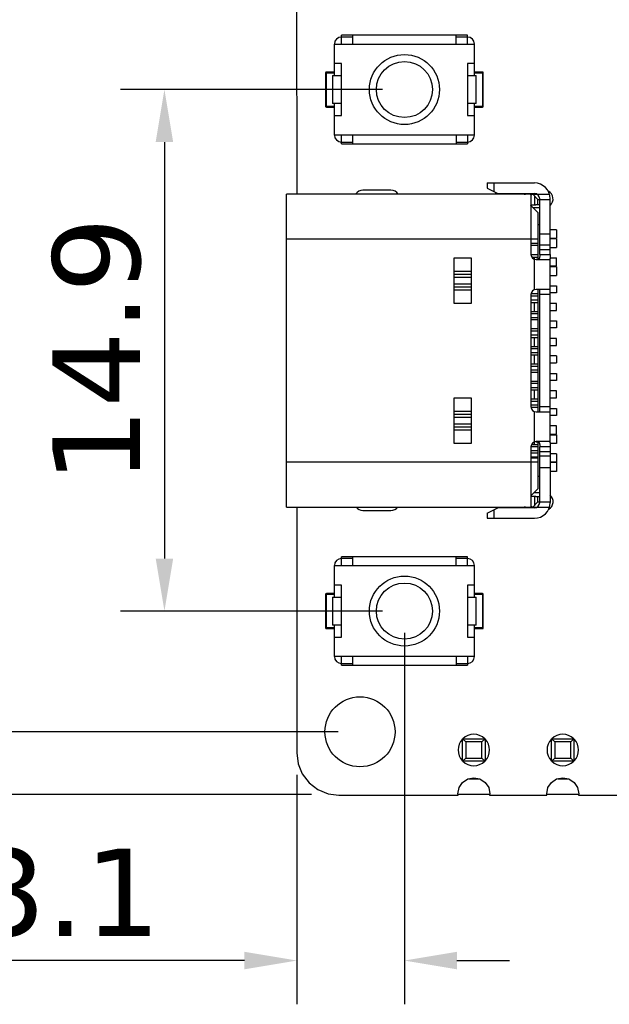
# Model space of a CAD drawing. Header units: millimetres. Extents: x 573 to 698, y 194 to 280.
# Tile 3 of 33: x 615 to 632, y 236 to 264. Entities that reach past the tile are written whole.
import ezdxf

# ---------------------------------------------------------------- set-up
doc = ezdxf.new("R2010")
doc.units = ezdxf.units.MM
doc.header["$LTSCALE"] = 30.734
doc.header["$PDMODE"] = 3
doc.header["$PDSIZE"] = 0.3125
doc.layers.get('0').update_dxf_attribs({"linetype": 'CONTINUOUS'})
doc.layers.get('Defpoints').update_dxf_attribs({"linetype": 'CONTINUOUS'})
doc.layers.add('dim', color=6, linetype='CONTINUOUS', lineweight=9)
doc.styles.add('Verdana', font='verdana.ttf', dxfattribs={"height": 2.5})
doc.dimstyles.new('aaaaaaaa 3.0', dxfattribs={"dimtxt": 2.5, "dimasz": 1.5, "dimexe": 1.25, "dimexo": 0.625, "dimtad": 1, "dimdec": 1, "dimzin": 9, "dimdsep": 46, "dimtxsty": 'Verdana', "dimcen": 0, "dimazin": 0, "dimtfac": 1, "dimtofl": 0, "dimtmove": 0, "dimatfit": 3, "dimfxl": 1, "dimlwd": 25, "dimlwe": 25, "dimarcsym": 0})

# ---------------------------------------------------------------- blocks, each defined once
blk = doc.blocks.new('*D37')
at = {"layer": 'Defpoints', "color": 0}
for p in [(625.021, 265.256), (613.678, 243.456), (625.021, 243.456)]:
    blk.add_point(p, dxfattribs=at)
at = {"layer": 'dim', "color": 0, "lineweight": 25}
for p, q in [((624.396, 265.256), (612.428, 265.256)), ((613.678, 263.756), (613.678, 244.956)), ((624.396, 243.456), (612.428, 243.456))]:
    blk.add_line(p, q, dxfattribs=at)
at = {"layer": 'dim', "color": 0}
for points in [[(613.928, 263.756), (613.428, 263.756), (613.678, 265.256)], [(613.428, 244.956), (613.928, 244.956), (613.678, 243.456)]]:
    blk.add_solid(points, dxfattribs=at)
at = {"layer": 'dim', "color": 0, "insert": (611.746, 254.356), "char_height": 2.5, "attachment_point": 5, "rotation": 90, "style": 'Verdana'}
blk.add_mtext('21.8', dxfattribs=at)
blk = doc.blocks.new('*D38')
at = {"layer": 'Defpoints', "color": 0}
for p in [(624.421, 267.056), (607.404, 241.666), (624.265, 241.666)]:
    blk.add_point(p, dxfattribs=at)
at = {"layer": 'dim', "color": 0, "lineweight": 25}
for p, q in [((623.796, 267.056), (606.154, 267.056)), ((607.404, 265.556), (607.404, 243.166)), ((623.64, 241.666), (606.154, 241.666))]:
    blk.add_line(p, q, dxfattribs=at)
at = {"layer": 'dim', "color": 0}
for points in [[(607.654, 265.556), (607.154, 265.556), (607.404, 267.056)], [(607.154, 243.166), (607.654, 243.166), (607.404, 241.666)]]:
    blk.add_solid(points, dxfattribs=at)
at = {"layer": 'dim', "color": 0, "insert": (605.477, 254.361), "char_height": 2.5, "attachment_point": 5, "rotation": 90, "style": 'Verdana'}
blk.add_mtext('25.4', dxfattribs=at)
blk = doc.blocks.new('*D39')
at = {"layer": 'Defpoints', "color": 0}
for p in [(626.29, 261.806), (619.437, 246.906), (626.29, 246.906)]:
    blk.add_point(p, dxfattribs=at)
at = {"layer": 'dim', "color": 0, "lineweight": 25}
for p, q in [((625.665, 261.806), (618.187, 261.806)), ((619.437, 260.306), (619.437, 248.406)), ((625.665, 246.906), (618.187, 246.906))]:
    blk.add_line(p, q, dxfattribs=at)
at = {"layer": 'dim', "color": 0}
for points in [[(619.687, 260.306), (619.187, 260.306), (619.437, 261.806)], [(619.187, 248.406), (619.687, 248.406), (619.437, 246.906)]]:
    blk.add_solid(points, dxfattribs=at)
at = {"layer": 'dim', "color": 0, "insert": (617.512, 254.356), "char_height": 2.5, "attachment_point": 5, "rotation": 90, "style": 'Verdana'}
blk.add_mtext('14.9', dxfattribs=at)
blk = doc.blocks.new('*D45')
at = {"layer": 'Defpoints', "color": 0}
for p in [(626.29, 246.906), (623.221, 242.856), (626.29, 236.92)]:
    blk.add_point(p, dxfattribs=at)
at = {"layer": 'dim', "color": 0, "lineweight": 25}
for p, q in [((626.29, 246.281), (626.29, 235.67)), ((623.221, 242.231), (623.221, 235.67)), ((621.721, 236.92), (613.493, 236.92)), ((627.79, 236.92), (629.29, 236.92))]:
    blk.add_line(p, q, dxfattribs=at)
at = {"layer": 'dim', "color": 0}
for points in [[(621.721, 236.67), (621.721, 237.17), (623.221, 236.92)], [(627.79, 237.17), (627.79, 236.67), (626.29, 236.92)]]:
    blk.add_solid(points, dxfattribs=at)
at = {"layer": 'dim', "color": 0, "insert": (616.606, 238.847), "char_height": 2.5, "attachment_point": 5, "style": 'Verdana'}
blk.add_mtext('3.1', dxfattribs=at)

msp = doc.modelspace()

# ---------------------------------------------------------------- linework, layer by layer
at = {"color": 7, "linetype": 'Continuous'}
for p, q in [((623.211, 265.856), (623.214, 258.816)), ((624.49, 263.106), (624.49, 263.356)), ((628.09, 263.356), (624.49, 263.356)), ((624.814, 263.106), (624.814, 263.356)), ((627.767, 263.355), (624.814, 263.355)), ((627.767, 263.106), (627.767, 263.356)), ((628.09, 263.106), (628.09, 263.356)), ((624.29, 262.206), (624.29, 263.106)), ((624.29, 263.106), (628.29, 263.106)), ((624.814, 263.306), (624.49, 263.306)), ((628.09, 263.306), (627.767, 263.306)), ((628.29, 262.206), (628.29, 263.106)), ((624.49, 262.549), (624.29, 262.549)), ((624.49, 261.062), (624.49, 262.549)), ((628.09, 262.549), (628.09, 261.062)), ((628.29, 262.549), (628.09, 262.549)), ((624.04, 262.286), (624.04, 261.326)), ((624.04, 262.286), (624.29, 262.286)), ((624.06, 261.306), (624.06, 262.306)), ((624.29, 262.306), (624.06, 262.306)), ((624.24, 262.206), (624.24, 261.406)), ((624.24, 262.206), (624.49, 262.206)), ((628.09, 262.206), (628.34, 262.206)), ((628.52, 262.306), (628.29, 262.306)), ((628.29, 262.286), (628.54, 262.286)), ((628.34, 261.406), (628.34, 262.206)), ((628.52, 262.306), (628.52, 261.306)), ((628.54, 261.326), (628.54, 262.286)), ((624.49, 261.406), (624.24, 261.406)), ((624.29, 260.506), (624.29, 261.406)), ((628.34, 261.406), (628.09, 261.406)), ((628.29, 260.506), (628.29, 261.406)), ((624.29, 261.326), (624.04, 261.326)), ((624.06, 261.306), (624.29, 261.306)), ((624.29, 261.062), (624.49, 261.062)), ((628.09, 261.062), (628.29, 261.062)), ((628.54, 261.326), (628.29, 261.326)), ((628.29, 261.306), (628.52, 261.306)), ((628.29, 260.506), (624.29, 260.506)), ((624.49, 260.256), (624.49, 260.506)), ((624.814, 260.256), (624.814, 260.506)), ((627.767, 260.506), (627.767, 260.256)), ((628.09, 260.506), (628.09, 260.256)), ((624.49, 260.306), (624.814, 260.306)), ((624.49, 260.256), (628.09, 260.256)), ((627.767, 260.306), (628.09, 260.306)), ((628.652, 259.136), (628.652, 258.986)), ((628.652, 259.136), (630.002, 259.136)), ((628.852, 258.886), (628.852, 259.136)), ((622.922, 249.876), (622.922, 258.816)), ((629.952, 258.816), (622.922, 258.816)), ((625.904, 258.931), (625.104, 258.931)), ((628.652, 258.986), (628.952, 258.836)), ((628.952, 258.836), (630.002, 258.836)), ((629.082, 258.836), (629.082, 258.816)), ((629.232, 258.816), (629.232, 258.836)), ((629.954, 258.816), (630.433, 258.816)), ((630.102, 258.666), (629.954, 258.814)), ((629.902, 258.8), (629.902, 257.096)), ((630.002, 258.766), (630.002, 258.515)), ((630.102, 258.516), (630.102, 258.666)), ((630.102, 258.666), (630.452, 258.666)), ((630.152, 257.096), (630.152, 258.686)), ((630.452, 257.096), (630.452, 258.686)), ((630.102, 258.296), (629.902, 258.496)), ((629.967, 258.431), (630.152, 258.431)), ((630.002, 258.515), (630.038, 258.516)), ((630.152, 258.516), (630.038, 258.516)), ((630.102, 258.296), (630.102, 256.952)), ((630.102, 257.946), (630.152, 257.946)), ((630.152, 257.685), (630.452, 257.685)), ((630.63, 257.796), (630.452, 257.796)), ((630.63, 257.796), (630.63, 257.556)), ((622.922, 257.536), (630.102, 257.536)), ((630.102, 257.408), (629.902, 257.408)), ((630.452, 257.556), (630.63, 257.556)), ((630.63, 257.536), (630.452, 257.536)), ((630.63, 257.536), (630.63, 257.296)), ((630.102, 257.348), (629.902, 257.348)), ((630.152, 257.365), (630.452, 257.365)), ((630.452, 257.224), (630.152, 257.224)), ((630.452, 257.296), (630.63, 257.296)), ((627.702, 256.986), (627.702, 255.705)), ((628.202, 256.986), (627.702, 256.986)), ((628.202, 255.705), (628.202, 256.986)), ((630.102, 257.081), (629.905, 257.081)), ((629.924, 257.021), (630.102, 257.021)), ((630.002, 256.087), (630.002, 257.021)), ((630.052, 256.946), (630.426, 256.946)), ((630.152, 257.096), (630.452, 257.096)), ((630.452, 256.996), (630.63, 256.996)), ((630.452, 251.746), (630.452, 256.946)), ((630.63, 256.756), (630.63, 256.996)), ((627.702, 256.62), (628.202, 256.62)), ((630.63, 256.756), (630.452, 256.756)), ((630.63, 256.736), (630.452, 256.736)), ((630.63, 256.736), (630.63, 256.496)), ((627.702, 256.531), (628.202, 256.531)), ((628.202, 256.44), (627.702, 256.44)), ((630.452, 256.496), (630.63, 256.496)), ((627.702, 256.252), (628.202, 256.252)), ((628.202, 256.16), (627.702, 256.16)), ((628.202, 256.072), (627.702, 256.072)), ((630.452, 256.096), (630.052, 256.096)), ((630.102, 256.096), (630.102, 252.596)), ((630.152, 252.596), (630.152, 256.096)), ((630.452, 256.196), (630.63, 256.196)), ((630.63, 256.196), (630.63, 255.996)), ((629.902, 255.946), (629.902, 252.746)), ((630.102, 255.906), (629.902, 255.906)), ((630.102, 255.786), (629.902, 255.786)), ((629.902, 255.726), (630.102, 255.726)), ((630.102, 255.966), (629.905, 255.966)), ((630.002, 255.466), (630.002, 255.726)), ((630.452, 255.946), (630.152, 255.946)), ((630.63, 255.996), (630.452, 255.996)), ((627.702, 255.705), (628.202, 255.705)), ((629.902, 255.466), (630.102, 255.466)), ((630.63, 255.696), (630.452, 255.696)), ((630.452, 255.496), (630.63, 255.496)), ((630.63, 255.496), (630.63, 255.696)), ((629.902, 255.406), (630.102, 255.406)), ((630.102, 255.286), (629.902, 255.286)), ((630.102, 255.226), (629.902, 255.226)), ((630.452, 255.196), (630.63, 255.196)), ((630.63, 255.196), (630.63, 254.996)), ((630.102, 254.966), (629.902, 254.966)), ((630.102, 254.906), (629.902, 254.906)), ((630.63, 254.996), (630.452, 254.996)), ((630.102, 254.786), (629.902, 254.786)), ((629.902, 254.726), (630.102, 254.726)), ((630.002, 254.466), (630.002, 254.726)), ((630.63, 254.696), (630.452, 254.696)), ((630.63, 254.496), (630.63, 254.696)), ((629.902, 254.466), (630.102, 254.466)), ((629.902, 254.406), (630.102, 254.406)), ((630.452, 254.496), (630.63, 254.496)), ((630.102, 254.286), (629.902, 254.286)), ((629.902, 254.226), (630.102, 254.226)), ((630.002, 253.966), (630.002, 254.226)), ((630.63, 254.196), (630.452, 254.196)), ((630.63, 254.196), (630.63, 253.996)), ((629.902, 253.966), (630.102, 253.966)), ((629.902, 253.906), (630.102, 253.906)), ((630.102, 253.786), (629.902, 253.786)), ((630.452, 253.996), (630.63, 253.996)), ((630.102, 253.726), (629.902, 253.726)), ((630.102, 253.466), (629.902, 253.466)), ((630.452, 253.696), (630.63, 253.696)), ((630.63, 253.496), (630.452, 253.496)), ((630.63, 253.696), (630.63, 253.496)), ((630.102, 253.406), (629.902, 253.406)), ((630.102, 253.286), (629.902, 253.286)), ((629.902, 253.226), (630.102, 253.226)), ((630.002, 252.966), (630.002, 253.226)), ((630.63, 253.196), (630.452, 253.196)), ((630.63, 252.996), (630.63, 253.196)), ((627.702, 252.986), (627.702, 251.705)), ((628.202, 252.986), (627.702, 252.986)), ((628.202, 251.705), (628.202, 252.986)), ((629.902, 252.966), (630.102, 252.966)), ((629.902, 252.906), (630.102, 252.906)), ((630.452, 252.996), (630.63, 252.996)), ((630.102, 252.786), (629.902, 252.786)), ((630.102, 252.726), (629.905, 252.726)), ((630.152, 252.746), (630.452, 252.746)), ((630.452, 252.696), (630.63, 252.696)), ((630.63, 252.696), (630.63, 252.496)), ((627.702, 252.62), (628.202, 252.62)), ((627.702, 252.531), (628.202, 252.531)), ((628.202, 252.44), (627.702, 252.44)), ((630.002, 251.666), (630.002, 252.604)), ((630.052, 252.596), (630.452, 252.596)), ((630.63, 252.496), (630.452, 252.496)), ((627.702, 252.252), (628.202, 252.252)), ((628.202, 252.16), (627.702, 252.16)), ((628.202, 252.072), (627.702, 252.072)), ((630.63, 252.196), (630.452, 252.196)), ((630.63, 251.956), (630.63, 252.196)), ((630.452, 251.956), (630.63, 251.956)), ((630.452, 251.936), (630.63, 251.936)), ((630.63, 251.936), (630.63, 251.696)), ((627.702, 251.705), (628.202, 251.705)), ((629.902, 251.596), (629.902, 249.891)), ((629.904, 251.606), (630.102, 251.606)), ((629.921, 251.666), (630.102, 251.666)), ((630.426, 251.746), (630.052, 251.746)), ((630.102, 251.74), (630.102, 250.396)), ((630.152, 250.006), (630.152, 251.596)), ((630.452, 251.596), (630.152, 251.596)), ((630.63, 251.696), (630.452, 251.696)), ((630.452, 251.596), (630.452, 250.006)), ((630.102, 251.486), (629.902, 251.486)), ((629.902, 251.426), (630.102, 251.426)), ((629.902, 251.313), (630.102, 251.313)), ((629.902, 251.283), (630.102, 251.283)), ((630.152, 251.467), (630.452, 251.467)), ((630.452, 251.327), (630.152, 251.327)), ((630.63, 251.396), (630.452, 251.396)), ((630.63, 251.396), (630.63, 251.161)), ((630.102, 251.156), (622.922, 251.156)), ((630.152, 251.006), (630.452, 251.006)), ((630.63, 251.161), (630.452, 251.161)), ((630.63, 251.146), (630.452, 251.146)), ((630.63, 251.146), (630.63, 250.896)), ((630.152, 250.746), (630.102, 250.746)), ((630.63, 250.896), (630.452, 250.896)), ((629.902, 250.196), (630.102, 250.396)), ((630.152, 250.281), (629.987, 250.281)), ((630.002, 250.176), (630.002, 249.926)), ((630.038, 250.176), (630.002, 250.176)), ((630.038, 250.176), (630.152, 250.176)), ((630.102, 250.026), (630.102, 250.176)), ((622.922, 249.876), (629.952, 249.876)), ((623.218, 249.876), (623.221, 242.856)), ((628.652, 249.706), (628.952, 249.856)), ((630.002, 249.856), (628.952, 249.856)), ((629.082, 249.876), (629.082, 249.856)), ((629.232, 249.856), (629.232, 249.876)), ((630.102, 250.026), (629.954, 249.877)), ((629.954, 249.876), (630.433, 249.876)), ((630.102, 250.026), (630.452, 250.026)), ((625.104, 249.781), (625.904, 249.781)), ((628.652, 249.706), (628.652, 249.556)), ((628.652, 249.556), (630.002, 249.556)), ((628.852, 249.556), (628.852, 249.806)), ((624.49, 248.206), (624.49, 248.456)), ((628.09, 248.456), (624.49, 248.456)), ((624.814, 248.406), (624.49, 248.406)), ((624.814, 248.206), (624.814, 248.456)), ((627.767, 248.455), (624.814, 248.455)), ((627.767, 248.206), (627.767, 248.456)), ((628.09, 248.406), (627.767, 248.406)), ((628.09, 248.206), (628.09, 248.456)), ((624.29, 247.306), (624.29, 248.206)), ((624.29, 248.206), (628.29, 248.206)), ((628.29, 247.306), (628.29, 248.206)), ((624.49, 247.649), (624.29, 247.649)), ((624.49, 246.162), (624.49, 247.649)), ((628.09, 247.649), (628.09, 246.162)), ((628.29, 247.649), (628.09, 247.649)), ((624.04, 247.386), (624.04, 246.426)), ((624.04, 247.386), (624.29, 247.386)), ((624.06, 246.406), (624.06, 247.406)), ((624.29, 247.406), (624.06, 247.406)), ((624.24, 247.306), (624.24, 246.506)), ((624.24, 247.306), (624.49, 247.306)), ((628.09, 247.306), (628.34, 247.306)), ((628.52, 247.406), (628.29, 247.406)), ((628.29, 247.386), (628.54, 247.386)), ((628.34, 246.506), (628.34, 247.306)), ((628.52, 247.406), (628.52, 246.406)), ((628.54, 246.426), (628.54, 247.386)), ((624.49, 246.506), (624.24, 246.506)), ((624.29, 245.606), (624.29, 246.506)), ((628.34, 246.506), (628.09, 246.506)), ((628.29, 245.606), (628.29, 246.506)), ((624.29, 246.426), (624.04, 246.426)), ((624.06, 246.406), (624.29, 246.406)), ((624.29, 246.162), (624.49, 246.162)), ((628.09, 246.162), (628.29, 246.162)), ((628.54, 246.426), (628.29, 246.426)), ((628.29, 246.406), (628.52, 246.406)), ((628.29, 245.606), (624.29, 245.606)), ((624.49, 245.356), (624.49, 245.606)), ((624.814, 245.356), (624.814, 245.606)), ((627.767, 245.606), (627.767, 245.356)), ((628.09, 245.606), (628.09, 245.356)), ((624.49, 245.406), (624.814, 245.406)), ((624.49, 245.356), (628.09, 245.356)), ((627.767, 245.406), (628.09, 245.406)), ((627.951, 242.616), (627.951, 243.256)), ((628.04, 243.168), (627.951, 243.256)), ((627.951, 243.256), (628.591, 243.256)), ((628.04, 243.168), (628.04, 242.704)), ((628.503, 243.168), (628.04, 243.168)), ((628.591, 243.256), (628.503, 243.168)), ((628.503, 242.704), (628.503, 243.168)), ((628.591, 243.256), (628.591, 242.616)), ((630.58, 243.168), (630.491, 243.256)), ((630.491, 242.616), (630.491, 243.256)), ((630.491, 243.256), (631.131, 243.256)), ((630.58, 243.168), (630.58, 242.704)), ((631.043, 243.168), (630.58, 243.168)), ((631.131, 243.256), (631.043, 243.168)), ((631.043, 242.704), (631.043, 243.168)), ((631.131, 243.256), (631.131, 242.616)), ((623.221, 242.856), (623.252, 242.542)), ((623.252, 242.542), (623.373, 242.251)), ((628.04, 242.704), (627.951, 242.616)), ((628.591, 242.616), (627.951, 242.616)), ((628.04, 242.704), (628.503, 242.704)), ((628.591, 242.616), (628.503, 242.704)), ((630.58, 242.704), (630.491, 242.616)), ((631.131, 242.616), (630.491, 242.616)), ((630.58, 242.704), (631.043, 242.704)), ((631.131, 242.616), (631.043, 242.704)), ((623.373, 242.251), (623.566, 242)), ((623.566, 242), (623.816, 241.808)), ((627.848, 241.861), (627.947, 242.01)), ((627.947, 242.01), (628.096, 242.11)), ((628.096, 242.11), (628.271, 242.145)), ((628.127, 242.116), (628.416, 242.116)), ((628.271, 242.145), (628.447, 242.11)), ((628.447, 242.11), (628.596, 242.01)), ((628.596, 242.01), (628.695, 241.861)), ((630.388, 241.861), (630.487, 242.01)), ((630.487, 242.01), (630.636, 242.11)), ((630.636, 242.11), (630.811, 242.145)), ((630.667, 242.116), (630.956, 242.116)), ((630.811, 242.145), (630.987, 242.11)), ((630.987, 242.11), (631.136, 242.01)), ((631.136, 242.01), (631.235, 241.861)), ((623.816, 241.808), (624.108, 241.687)), ((624.108, 241.687), (624.421, 241.645)), ((627.813, 241.686), (627.848, 241.861)), ((627.82, 241.646), (627.813, 241.686)), ((628.722, 241.666), (627.82, 241.666)), ((628.695, 241.861), (628.73, 241.686)), ((628.73, 241.686), (628.722, 241.646)), ((630.353, 241.686), (630.388, 241.861)), ((630.36, 241.646), (630.353, 241.686)), ((631.262, 241.666), (630.36, 241.666)), ((631.235, 241.861), (631.27, 241.686)), ((631.27, 241.686), (631.262, 241.647)), ((624.421, 241.645), (627.82, 241.646)), ((628.722, 241.646), (630.36, 241.646)), ((631.262, 241.647), (632.9, 241.647))]:
    msp.add_line(p, q, dxfattribs=at)
for centre, radius in [((626.29, 261.806), 1), ((626.29, 261.806), 0.8), ((626.29, 246.906), 1), ((626.29, 246.906), 0.8), ((625.021, 243.456), 1)]:
    msp.add_circle(centre, radius, dxfattribs=at)
for centre, radius, start, end in [((624.49, 263.106), 0.2, 90, 180), ((628.09, 263.106), 0.2, 0, 90), ((624.06, 262.286), 0.02, 90, 180), ((628.52, 262.286), 0.02, 0, 90), ((624.06, 261.326), 0.02, 180, 270), ((628.52, 261.326), 0.02, 270, 0), ((624.49, 260.506), 0.2, 180, 270), ((628.09, 260.506), 0.2, 270, 0), ((630.002, 258.686), 0.45, 0, 90), ((625.104, 258.681), 0.25, 90, 146.5951), ((625.904, 258.681), 0.25, 33.4001, 90), ((629.084, 258.681), 0.25, 135.0102, 146.5951), ((629.744, 258.966), 0.15, 240.0959, 270), ((630.002, 258.686), 0.15, 0, 90), ((630.284, 258.681), 0.25, 312.7012, 62.5806), ((630.052, 257.096), 0.15, 180, 270), ((630.052, 255.946), 0.15, 90, 180), ((630.052, 252.746), 0.15, 180, 270), ((630.052, 251.596), 0.15, 90, 180), ((630.284, 250.031), 0.25, 300.7118, 47.246), ((625.104, 250.031), 0.25, 218.9586, 270), ((625.904, 250.031), 0.25, 270, 321.0114), ((629.084, 250.031), 0.25, 218.9586, 229.871), ((629.744, 249.726), 0.15, 90, 119.9041), ((630.002, 250.006), 0.45, 270, 0), ((630.002, 250.006), 0.15, 270, 0), ((624.49, 248.206), 0.2, 90, 180), ((628.09, 248.206), 0.2, 0, 90), ((624.06, 247.386), 0.02, 90, 180), ((628.52, 247.386), 0.02, 0, 90), ((624.06, 246.426), 0.02, 180, 270), ((628.52, 246.426), 0.02, 270, 0), ((624.49, 245.606), 0.2, 180, 270), ((628.09, 245.606), 0.2, 270, 0), ((628.271, 242.936), 0.45, 45.8551, 134.1151), ((630.811, 242.936), 0.45, 45.8551, 134.1151), ((628.271, 242.936), 0.45, 136.0768, 223.931), ((628.271, 242.936), 0.45, 316.0768, 43.931), ((630.811, 242.936), 0.45, 136.0768, 223.931), ((630.811, 242.936), 0.45, 316.0768, 43.931), ((628.271, 242.936), 0.45, 225.8551, 314.1151), ((630.811, 242.936), 0.45, 225.8551, 314.1151)]:
    msp.add_arc(centre, radius, start, end, dxfattribs=at)
for points, knots in [([(629.902, 258.8), (629.902, 258.801), (629.903, 258.803), (629.906, 258.806), (629.91, 258.808), (629.919, 258.81), (629.934, 258.813), (629.947, 258.814), (629.954, 258.814)], [0, 0, 0, 0, 0.051434, 0.114616, 0.198862, 0.307857, 0.603691, 1, 1, 1, 1]), ([(629.902, 258.495), (629.902, 258.497), (629.904, 258.501), (629.91, 258.505), (629.918, 258.508), (629.93, 258.511), (629.944, 258.513), (629.969, 258.515), (629.988, 258.515), (630.002, 258.515)], [0, 0, 0, 0, 0.049898, 0.113038, 0.199102, 0.310754, 0.447995, 0.609955, 1, 1, 1, 1]), ([(630.152, 257.096), (630.152, 257.085), (630.152, 257.063), (630.152, 257.032), (630.15, 257.004), (630.143, 256.98), (630.129, 256.961), (630.107, 256.951), (630.081, 256.947), (630.062, 256.946), (630.052, 256.946)], [0, 0, 0, 0, 0.152712, 0.297903, 0.428287, 0.53978, 0.63798, 0.740984, 0.861776, 1, 1, 1, 1]), ([(630.452, 257.096), (630.452, 257.086), (630.452, 257.067), (630.452, 257.038), (630.452, 257.013), (630.45, 256.99), (630.448, 256.972), (630.444, 256.957), (630.436, 256.948), (630.43, 256.946), (630.426, 256.946)], [0, 0, 0, 0, 0.184568, 0.362245, 0.525436, 0.668087, 0.785345, 0.875124, 0.941747, 1, 1, 1, 1]), ([(630.052, 251.745), (630.062, 251.745), (630.081, 251.745), (630.107, 251.741), (630.126, 251.732), (630.136, 251.722), (630.144, 251.709), (630.15, 251.688), (630.152, 251.66), (630.152, 251.628), (630.152, 251.607), (630.152, 251.596)], [0, 0, 0, 0, 0.138155, 0.258905, 0.36183, 0.410568, 0.460694, 0.572168, 0.702395, 0.847441, 1, 1, 1, 1]), ([(630.426, 251.746), (630.43, 251.746), (630.436, 251.744), (630.444, 251.734), (630.448, 251.72), (630.45, 251.701), (630.452, 251.679), (630.452, 251.653), (630.452, 251.625), (630.452, 251.606), (630.452, 251.596)], [0, 0, 0, 0, 0.058249, 0.124867, 0.214663, 0.331928, 0.474576, 0.637764, 0.815436, 1, 1, 1, 1]), ([(630.002, 250.176), (629.988, 250.176), (629.969, 250.177), (629.944, 250.179), (629.93, 250.181), (629.918, 250.183), (629.91, 250.186), (629.904, 250.191), (629.902, 250.195), (629.902, 250.196)], [0, 0, 0, 0, 0.390034, 0.551988, 0.689235, 0.800891, 0.886957, 0.950101, 1, 1, 1, 1]), ([(629.954, 249.877), (629.947, 249.878), (629.934, 249.879), (629.919, 249.881), (629.91, 249.884), (629.906, 249.886), (629.903, 249.888), (629.902, 249.891), (629.902, 249.891)], [0, 0, 0, 0, 0.396301, 0.692128, 0.801126, 0.885377, 0.948565, 1, 1, 1, 1])]:
    msp.add_open_spline(points, degree=3, knots=knots, dxfattribs=at)

# ---------------------------------------------------------------- dimensions: what is measured, and where the dimension line sits
at = {"layer": 'dim'}
for base, p1, p2, picture, middle in [((607.404, 241.666), (624.421, 267.056), (624.265, 241.666), '*D38', (607.404, 254.361)), ((613.678, 243.456), (625.021, 265.256), (625.021, 243.456), '*D37', (613.678, 254.356)), ((619.437, 246.906), (626.29, 261.806), (626.29, 246.906), '*D39', (619.437, 254.356))]:
    dim = msp.add_linear_dim(base=base, p1=p1, p2=p2, angle=90, dimstyle='aaaaaaaa 3.0', dxfattribs=at)
    dim.commit()
    dim.dimension.update_dxf_attribs({"geometry": picture, "text_midpoint": middle, "dimtype": 160})
dim = msp.add_linear_dim(base=(626.29, 236.92), p1=(623.221, 242.856), p2=(626.29, 246.906), dimstyle='aaaaaaaa 3.0', dxfattribs=at)
dim.commit()
dim.dimension.update_dxf_attribs({"geometry": '*D45', "text_midpoint": (616.606, 236.92), "dimtype": 160})

doc.saveas('drawing.dxf')
